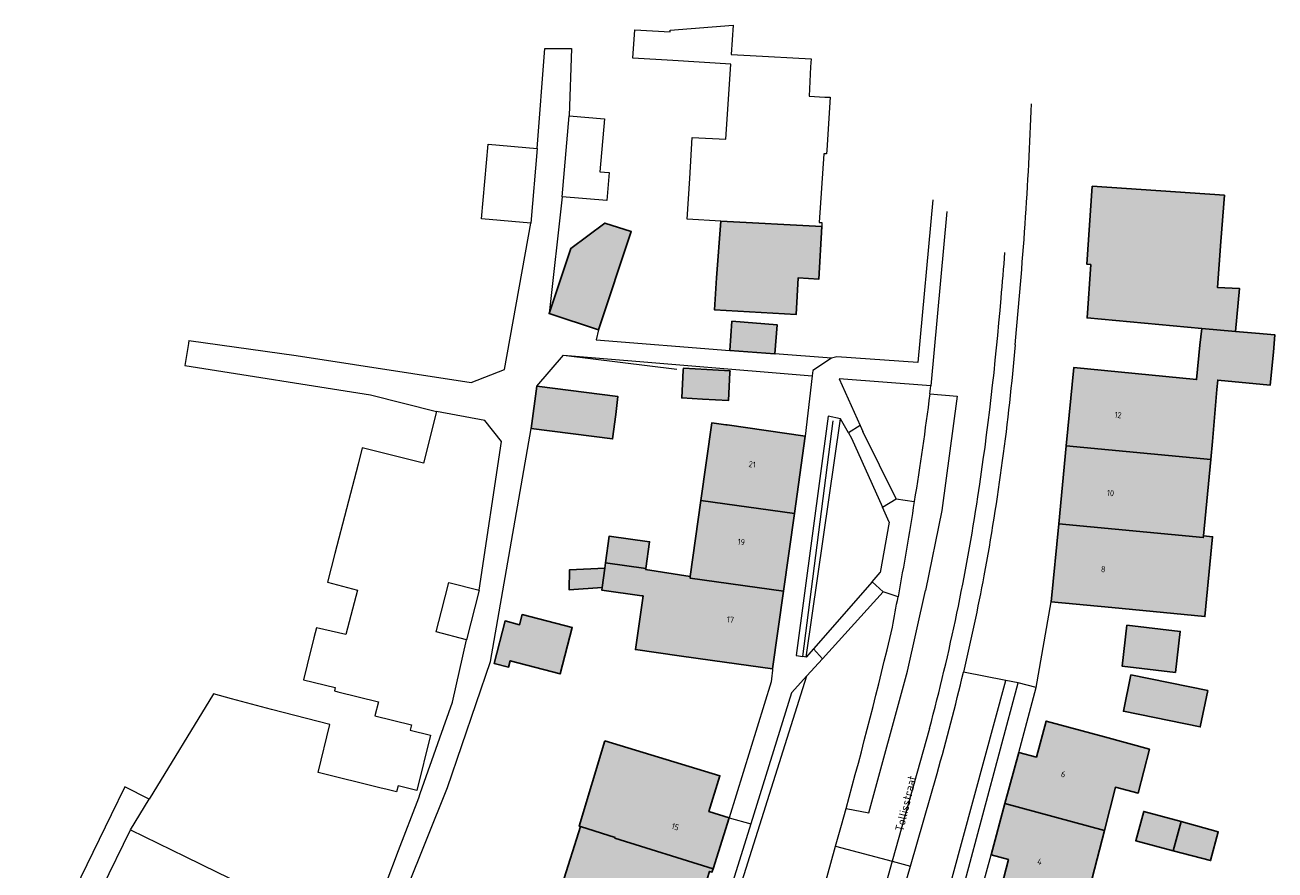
# Model space of a CAD drawing. Header units: metres. Extents: x 195286 to 196278, y 327273 to 327838.
# Tile 19 of 46: x 195571 to 195674, y 327520 to 327589. Entities that reach past the tile are written whole.
import ezdxf
from ezdxf.enums import TextEntityAlignment as Align

# ---------------------------------------------------------------- set-up
doc = ezdxf.new("R2010")
doc.units = ezdxf.units.M
for name, color, linetype, lineweight in [('B-WE-GR-BEPLANTING_CULTUUR_HEESTERS-GV', 253, 'Continuous', 18), ('B-WE-IE-TERREINAFSCHEIDING_KUNSTMATIG_HEKWERK-G', 253, 'IE-TERREINAFSCHEIDING-KUNSTMATIG', 18), ('B-WE-OG-BEBOUWING-GV', 250, 'Continuous', 25), ('B-WE-OG-BEBOUWING-T18', 1, 'Continuous', 25), ('B-WE-OG-TERREIN_ERF-GV', 253, 'Continuous', 9), ('B-WE-OG-TOPOGRAFIE-T18', 2, 'Continuous', 35), ('B-WE-VH-OPENVERHARDING_BETONSTRAATSTEEN-GV', 253, 'Continuous', 9), ('B-WE-VH-OPENVERHARDING_STRAATBAKSTEEN-GV', 253, 'Continuous', 9), ('B-WE-VH-TEGEL-GV', 253, 'Continuous', 9)]:
    doc.layers.add(name, color=color, linetype=linetype, lineweight=lineweight)
doc.layers.add('B-WE-OG-BEBOUWING-V', color=7, linetype='Continuous', lineweight=5, true_color=0xfff3f2)
doc.styles.add('NLCS-ISO-M200-T18', font='NLCS-ISO.ttf', dxfattribs={"height": 0.36})
doc.linetypes.add('IE-TERREINAFSCHEIDING-KUNSTMATIG', pattern='A,4,[82,NLCS.SHX,S=0.75,R=90,X=0,Y=0],4,-2', length=10)

msp = doc.modelspace()

# ---------------------------------------------------------------- hatches: boundary and pattern name
at = {"layer": 'B-WE-OG-BEBOUWING-V'}
for points in [[(195659, 327575.699), (195658.565, 327569.285), (195658.869, 327569.263), (195658.576, 327564.88), (195667.993, 327564.019), (195670.777, 327563.77), (195671.089, 327567.296), (195669.288, 327567.381), (195669.577, 327571.165), (195669.867, 327574.962)], [(195618.409, 327563.888), (195621.099, 327571.972), (195618.943, 327572.666), (195616.142, 327570.58), (195614.363, 327565.234)], [(195636.765, 327572.382), (195628.475, 327572.819), (195628.119, 327568.165), (195627.967, 327565.537), (195634.654, 327565.156), (195634.825, 327568.163), (195636.54, 327568.073)], [(195629.207, 327562.212), (195632.918, 327561.925), (195633.098, 327564.319), (195629.386, 327564.598)], [(195656.858, 327554.378), (195668.743, 327553.234), (195668.887, 327554.729), (195669.241, 327558.994), (195669.315, 327559.771), (195673.629, 327559.356), (195673.889, 327562.054), (195674.018, 327563.48), (195672.419, 327563.623), (195670.777, 327563.77), (195667.993, 327564.019), (195667.844, 327562.627), (195667.577, 327559.813), (195657.475, 327560.79)], [(195629.235, 327560.529), (195625.396, 327560.737), (195625.388, 327560.588), (195625.264, 327558.297), (195626.963, 327558.205), (195629.102, 327558.089), (195629.227, 327560.38)], [(195613.345, 327559.271), (195612.896, 327555.795), (195619.572, 327554.932), (195619.831, 327556.935), (195620.021, 327558.408)], [(195626.842, 327549.871), (195634.521, 327548.793), (195635.416, 327555.168), (195628.994, 327556.087), (195628.883, 327556.103), (195627.74, 327556.264)], [(195668.743, 327553.234), (195656.858, 327554.378), (195656.241, 327547.965), (195668.126, 327546.82), (195668.14, 327546.968)], [(195633.626, 327542.416), (195634.521, 327548.793), (195626.842, 327549.871), (195625.966, 327543.625), (195625.948, 327543.495)], [(195656.241, 327547.965), (195655.623, 327541.553), (195660.613, 327541.073), (195668.255, 327540.337), (195668.886, 327546.896), (195668.14, 327546.968), (195668.126, 327546.82)], [(195622.306, 327544.284), (195622.616, 327546.48), (195619.31, 327546.947), (195619, 327544.751)], [(195621.989, 327542.046), (195622.081, 327542.033), (195621.458, 327537.627), (195625.053, 327537.119), (195627.78, 327536.736), (195632.731, 327536.041), (195633.626, 327542.416), (195625.948, 327543.495), (195625.966, 327543.625), (195622.295, 327544.207), (195622.306, 327544.284), (195619, 327544.751), (195618.937, 327544.305), (195618.713, 327542.718), (195618.684, 327542.513)], [(195618.713, 327542.718), (195618.937, 327544.305), (195616.046, 327544.179), (195616.004, 327542.536)], [(195616.251, 327539.427), (195612.14, 327540.49), (195611.927, 327539.667), (195610.747, 327539.972), (195609.844, 327536.486), (195611.024, 327536.18), (195611.156, 327536.691), (195615.268, 327535.627)], [(195665.834, 327535.737), (195666.226, 327539.114), (195661.85, 327539.623), (195661.458, 327536.245)], [(195662.168, 327535.542), (195661.557, 327532.554), (195667.875, 327531.262), (195668.486, 327534.25)], [(195659.993, 327522.755), (195660.9, 327526.305), (195662.779, 327525.824), (195663.702, 327529.431), (195659.999, 327530.443), (195655.216, 327531.75), (195654.406, 327528.786), (195652.961, 327529.175), (195651.823, 327524.96)], [(195618.936, 327530.11), (195616.82, 327523.118), (195616.934, 327523.081), (195619.789, 327522.172), (195619.771, 327522.114), (195627.833, 327519.611), (195629.165, 327523.794), (195627.493, 327524.3), (195628.398, 327527.246)], [(195651.823, 327524.96), (195650.686, 327520.744), (195652.106, 327520.364), (195651.35, 327517.412), (195656.202, 327516.171), (195658.179, 327515.665), (195659.993, 327522.755)], [(195665.636, 327521.094), (195666.295, 327523.479), (195663.238, 327524.324), (195662.569, 327521.906)], [(195615.04, 327517.011), (195625.908, 327513.562), (195626.016, 327513.906), (195625.806, 327513.971), (195627.531, 327519.377), (195627.739, 327519.315), (195627.833, 327519.611), (195619.771, 327522.114), (195619.789, 327522.172), (195616.934, 327523.081), (195615.447, 327518.317)], [(195666.295, 327523.479), (195665.636, 327521.094), (195668.729, 327520.276), (195669.352, 327522.633)]]:
    msp.add_hatch(color=256, dxfattribs=at).paths.add_polyline_path(points)

# ---------------------------------------------------------------- linework, layer by layer
at = {"layer": 'B-WE-GR-BEPLANTING_CULTUUR_HEESTERS-GV'}
for points in [[(195645.736, 327559.289), (195638.206, 327559.867), (195639.92, 327556.042), (195640.141, 327555.55)], [(195645.651, 327558.631), (195645.736, 327559.289)], [(195635.497, 327537.007), (195638.316, 327556.59), (195637.29, 327556.795), (195634.678, 327537.137), (195635.211, 327537.045)], [(195638.963, 327555.442), (195638.316, 327556.59)], [(195642.887, 327550.01), (195644.371, 327549.784)], [(195642.301, 327548.099), (195641.753, 327549.322)], [(195640.91, 327543.196), (195641.564, 327543.944)], [(195643.039, 327541.965), (195641.828, 327542.366)], [(195636.829, 327536.873), (195635.549, 327535.467)], [(195625.877, 327504.797), (195635.549, 327535.467), (195634.269, 327534.06), (195630.927, 327523.312), (195625.521, 327505.923)], [(195643.225, 327516.889), (195646.647, 327515.741), (195651.886, 327535.086), (195648.413, 327535.763)], [(195646.647, 327515.741), (195647.691, 327515.39), (195648.557, 327518.627), (195652.907, 327534.887), (195651.886, 327535.086)], [(195637.908, 327521.469), (195638.381, 327523.185), (195638.767, 327524.565)], [(195634.719, 327509.909), (195637.908, 327521.469)]]:
    msp.add_lwpolyline(points, dxfattribs=at)
for points in [[(195642.574, 327539.472, 0.0018659), (195643.039, 327541.965)], [(195638.767, 327524.565, 0.0102946), (195642.574, 327539.472)]]:
    msp.add_lwpolyline(points, format="xyb", dxfattribs=at)
at = {"layer": 'B-WE-IE-TERREINAFSCHEIDING_KUNSTMATIG_HEKWERK-G'}
for points in [[(195615.549, 327561.819), (195624.852, 327560.671)], [(195635.211, 327537.045), (195637.719, 327556.416)]]:
    msp.add_lwpolyline(points, dxfattribs=at)
at = {"layer": 'B-WE-OG-BEBOUWING-GV'}
for points in [[(195659, 327575.699), (195658.565, 327569.285), (195658.869, 327569.263), (195658.576, 327564.88), (195667.993, 327564.019), (195670.777, 327563.77), (195671.089, 327567.296), (195669.288, 327567.381), (195669.577, 327571.165), (195669.867, 327574.962)], [(195618.409, 327563.888), (195621.099, 327571.972), (195618.943, 327572.666), (195616.142, 327570.58), (195614.363, 327565.234)], [(195636.765, 327572.382), (195628.475, 327572.819), (195628.119, 327568.165), (195627.967, 327565.537), (195634.654, 327565.156), (195634.825, 327568.163), (195636.54, 327568.073)], [(195629.207, 327562.212), (195632.918, 327561.925), (195633.098, 327564.319), (195629.386, 327564.598)], [(195656.858, 327554.378), (195668.743, 327553.234), (195668.887, 327554.729), (195669.241, 327558.994), (195669.315, 327559.771), (195673.629, 327559.356), (195673.889, 327562.054), (195674.018, 327563.48), (195672.419, 327563.623), (195670.777, 327563.77), (195667.993, 327564.019), (195667.844, 327562.627), (195667.577, 327559.813), (195657.475, 327560.79)], [(195629.235, 327560.529), (195625.396, 327560.737), (195625.388, 327560.588), (195625.264, 327558.297), (195626.963, 327558.205), (195629.102, 327558.089), (195629.227, 327560.38)], [(195613.345, 327559.271), (195612.896, 327555.795), (195619.572, 327554.932), (195619.831, 327556.935), (195620.021, 327558.408)], [(195626.842, 327549.871), (195634.521, 327548.793), (195635.416, 327555.168), (195628.994, 327556.087), (195628.883, 327556.103), (195627.74, 327556.264)], [(195668.743, 327553.234), (195656.858, 327554.378), (195656.241, 327547.965), (195668.126, 327546.82), (195668.14, 327546.968)], [(195633.626, 327542.416), (195634.521, 327548.793), (195626.842, 327549.871), (195625.966, 327543.625), (195625.948, 327543.495)], [(195656.241, 327547.965), (195655.623, 327541.553), (195660.613, 327541.073), (195668.255, 327540.337), (195668.886, 327546.896), (195668.14, 327546.968), (195668.126, 327546.82)], [(195622.306, 327544.284), (195622.616, 327546.48), (195619.31, 327546.947), (195619, 327544.751)], [(195621.989, 327542.046), (195622.081, 327542.033), (195621.458, 327537.627), (195625.053, 327537.119), (195627.78, 327536.736), (195632.731, 327536.041), (195633.626, 327542.416), (195625.948, 327543.495), (195625.966, 327543.625), (195622.295, 327544.207), (195622.306, 327544.284), (195619, 327544.751), (195618.937, 327544.305), (195618.713, 327542.718), (195618.684, 327542.513)], [(195618.713, 327542.718), (195618.937, 327544.305), (195616.046, 327544.179), (195616.004, 327542.536)], [(195616.251, 327539.427), (195612.14, 327540.49), (195611.927, 327539.667), (195610.747, 327539.972), (195609.844, 327536.486), (195611.024, 327536.18), (195611.156, 327536.691), (195615.268, 327535.627)], [(195665.834, 327535.737), (195666.226, 327539.114), (195661.85, 327539.623), (195661.458, 327536.245)], [(195662.168, 327535.542), (195661.557, 327532.554), (195667.875, 327531.262), (195668.486, 327534.25)], [(195659.993, 327522.755), (195660.9, 327526.305), (195662.779, 327525.824), (195663.702, 327529.431), (195659.999, 327530.443), (195655.216, 327531.75), (195654.406, 327528.786), (195652.961, 327529.175), (195651.823, 327524.96)], [(195618.936, 327530.11), (195616.82, 327523.118), (195616.934, 327523.081), (195619.789, 327522.172), (195619.771, 327522.114), (195627.833, 327519.611), (195629.165, 327523.794), (195627.493, 327524.3), (195628.398, 327527.246)], [(195651.823, 327524.96), (195650.686, 327520.744), (195652.106, 327520.364), (195651.35, 327517.412), (195656.202, 327516.171), (195658.179, 327515.665), (195659.993, 327522.755)], [(195665.636, 327521.094), (195666.295, 327523.479), (195663.238, 327524.324), (195662.569, 327521.906)], [(195615.04, 327517.011), (195625.908, 327513.562), (195626.016, 327513.906), (195625.806, 327513.971), (195627.531, 327519.377), (195627.739, 327519.315), (195627.833, 327519.611), (195619.771, 327522.114), (195619.789, 327522.172), (195616.934, 327523.081), (195615.447, 327518.317)], [(195666.295, 327523.479), (195665.636, 327521.094), (195668.729, 327520.276), (195669.352, 327522.633)]]:
    msp.add_lwpolyline(points, close=True, dxfattribs=at)
at = {"layer": 'B-WE-OG-TERREIN_ERF-GV'}
for points in [[(195628.892, 327579.566), (195629.284, 327585.723), (195624.535, 327586.025), (195621.249, 327586.234), (195621.398, 327588.565), (195624.315, 327588.379), (195624.323, 327588.521), (195629.489, 327588.95), (195629.335, 327586.526), (195630.893, 327586.442), (195635.886, 327586.173), (195635.85, 327585.499), (195635.72, 327583.098), (195637.016, 327583.032), (195637.461, 327583.009), (195637.173, 327578.669), (195637.152, 327578.358), (195636.945, 327578.356), (195636.553, 327572.721), (195636.782, 327572.709), (195636.765, 327572.382), (195636.54, 327568.073), (195634.825, 327568.163), (195634.654, 327565.156), (195627.967, 327565.537), (195628.119, 327568.165), (195628.475, 327572.819), (195625.701, 327572.996), (195625.914, 327576.328), (195626.13, 327579.714)], [(195625.396, 327560.737), (195629.235, 327560.529), (195629.227, 327560.38), (195629.102, 327558.089), (195626.963, 327558.205), (195625.264, 327558.297), (195625.388, 327560.588)], [(195616.251, 327539.427), (195615.268, 327535.627), (195611.156, 327536.691), (195611.024, 327536.18), (195609.844, 327536.486), (195610.747, 327539.972), (195611.927, 327539.667), (195612.14, 327540.49)], [(195661.85, 327539.623), (195666.226, 327539.114), (195665.834, 327535.737), (195661.458, 327536.245)], [(195662.168, 327535.542), (195668.486, 327534.25), (195667.875, 327531.262), (195661.557, 327532.554)], [(195666.295, 327523.479), (195669.352, 327522.633), (195668.729, 327520.276), (195665.636, 327521.094), (195662.569, 327521.906), (195663.238, 327524.324)]]:
    msp.add_lwpolyline(points, close=True, dxfattribs=at)
for points in [[(195584.758, 327563.019), (195593.562, 327561.793), (195607.949, 327559.577), (195610.704, 327560.626), (195612.856, 327572.677), (195608.818, 327573.03), (195609.353, 327579.145), (195613.391, 327578.792), (195613.997, 327587.008), (195616.208, 327587.008), (195616.004, 327581.489), (195618.905, 327581.243), (195618.535, 327576.886), (195619.289, 327576.822), (195619.094, 327574.526), (195615.439, 327574.836), (195614.363, 327565.234), (195616.142, 327570.58), (195618.943, 327572.666), (195621.099, 327571.972), (195618.409, 327563.888), (195618.229, 327563.063), (195629.207, 327562.212), (195629.386, 327564.598), (195633.098, 327564.319), (195632.918, 327561.925)], [(195654.4, 327534.491), (195655.623, 327541.553), (195656.241, 327547.965), (195656.858, 327554.378), (195657.475, 327560.79), (195667.577, 327559.813), (195667.844, 327562.627), (195667.993, 327564.019), (195658.576, 327564.88), (195658.869, 327569.263)], [(195613.345, 327559.271), (195620.021, 327558.408), (195619.831, 327556.935), (195619.572, 327554.932), (195612.896, 327555.795)], [(195600.966, 327518.429), (195601.992, 327521.118), (195603.643, 327525.445), (195603.772, 327525.783), (195605.392, 327530.379), (195606.42, 327533.296), (195607.57, 327538.433), (195605.071, 327539.073), (195605.51, 327540.788), (195606.114, 327543.143), (195608.612, 327542.503), (195610.441, 327554.721), (195609.074, 327556.451), (195605.093, 327557.191), (195604.027, 327552.931), (195599.005, 327554.187), (195598.663, 327552.867), (195596.762, 327545.519), (195596.149, 327543.152), (195598.625, 327542.512), (195597.656, 327538.847), (195595.235, 327539.398), (195595.033, 327538.589), (195594.479, 327536.372), (195594.172, 327535.144), (195596.782, 327534.492), (195596.716, 327534.23), (195597.01, 327534.156), (195600.334, 327533.325), (195600.047, 327532.181), (195603.052, 327531.429), (195602.945, 327530.999), (195604.619, 327530.58), (195603.486, 327526.052), (195601.951, 327526.436), (195601.821, 327525.917), (195600.929, 327526.14), (195600.563, 327526.231), (195595.386, 327527.526), (195596.333, 327531.463), (195591.536, 327532.693), (195588.263, 327533.567), (195586.774, 327533.984), (195581.493, 327525.329)], [(195632.731, 327536.041), (195627.78, 327536.736), (195625.053, 327537.119), (195621.458, 327537.627), (195622.081, 327542.033), (195621.989, 327542.046), (195618.684, 327542.513), (195618.713, 327542.718), (195616.004, 327542.536), (195616.046, 327544.179), (195618.937, 327544.305), (195619, 327544.751), (195619.31, 327546.947), (195622.616, 327546.48), (195622.306, 327544.284), (195622.295, 327544.207), (195625.966, 327543.625), (195626.842, 327549.871), (195627.74, 327556.264), (195628.883, 327556.103), (195628.994, 327556.087), (195635.416, 327555.168)], [(195624.617, 327509.432), (195622.969, 327509.948), (195621.986, 327507.043), (195619.839, 327507.714), (195619.437, 327506.426), (195614.665, 327507.915), (195612.42, 327508.615), (195608.896, 327509.736), (195611.541, 327518.115), (195615.04, 327517.011), (195615.447, 327518.317), (195616.934, 327523.081), (195616.82, 327523.118), (195618.936, 327530.11), (195628.398, 327527.246), (195627.493, 327524.3), (195629.165, 327523.794)], [(195579.962, 327522.795), (195584.457, 327520.606), (195587.076, 327519.331), (195589.728, 327518.039), (195589.969, 327517.922), (195587.143, 327512.116), (195585.356, 327508.443), (195585.439, 327508.402), (195588.106, 327507.103), (195587.091, 327505.02), (195584.339, 327506.354), (195581.589, 327500.703), (195582.082, 327500.463), (195579.845, 327495.868), (195582.239, 327494.702), (195582.478, 327495.238), (195587.028, 327493.063)]]:
    msp.add_lwpolyline(points, dxfattribs=at)
for points in [[(195652.66, 327562.678, -0.0242358), (195650.092, 327543.688)], [(195650.092, 327543.688, -0.0113363), (195648.413, 327535.763)]]:
    msp.add_lwpolyline(points, format="xyb", dxfattribs=at)
at = {"layer": 'B-WE-VH-OPENVERHARDING_BETONSTRAATSTEEN-GV'}
for points in [[(195639.92, 327556.042), (195638.963, 327555.442), (195639.208, 327555.007), (195641.753, 327549.322), (195642.887, 327550.01), (195640.141, 327555.55)], [(195636.829, 327536.873), (195641.828, 327542.366), (195640.91, 327543.196), (195636.086, 327537.68)]]:
    msp.add_lwpolyline(points, dxfattribs=at)
at = {"layer": 'B-WE-VH-OPENVERHARDING_STRAATBAKSTEEN-GV'}
for points in [[(195647.04, 327573.613), (195645.736, 327559.289)], [(195645.651, 327558.631), (195647.908, 327558.435), (195646.628, 327549.039), (195645.29, 327542.476)], [(195638.767, 327524.565), (195640.646, 327524.206), (195643.82, 327535.843), (195645.29, 327542.476)], [(195637.908, 327521.469), (195642.561, 327520.22)]]:
    msp.add_lwpolyline(points, dxfattribs=at)
for points in [[(195651.504, 327566.514, 0.0032649), (195651.826, 327570.241)], [(195649.604, 327550.185, 0.0174061), (195651.504, 327566.514)], [(195645.651, 327558.631, -0.006723), (195644.371, 327549.784)], [(195644.371, 327549.784, -0.0059501), (195643.039, 327541.965)], [(195645.628, 327531.122, 0.026982), (195649.604, 327550.185)]]:
    msp.add_lwpolyline(points, format="xyb", dxfattribs=at)
at = {"layer": 'B-WE-VH-TEGEL-GV'}
for points in [[(195652.66, 327562.678, 0.0139947), (195654.017, 327582.481)], [(195646.244, 327527.45, 0.0120511), (195648.413, 327535.763)]]:
    msp.add_lwpolyline(points, format="xyb", dxfattribs=at)
for points in [[(195615.439, 327574.836), (195616.004, 327581.489)], [(195613.391, 327578.792), (195612.856, 327572.677)], [(195645.905, 327574.57), (195644.678, 327561.224), (195638.018, 327561.687), (195637.577, 327561.564), (195636.043, 327560.548), (195635.993, 327560.119), (195635.416, 327555.168), (195634.521, 327548.793), (195633.626, 327542.416), (195632.731, 327536.041)], [(195618.409, 327563.888), (195614.363, 327565.234)], [(195584.758, 327563.019), (195584.718, 327562.784), (195584.555, 327561.793), (195584.416, 327560.972), (195599.685, 327558.556), (195605.093, 327557.191)], [(195637.577, 327561.564), (195632.918, 327561.925), (195629.207, 327562.212)], [(195583.256, 327485.538), (195583.94, 327483.647), (195582.573, 327481.113), (195583.698, 327477.774), (195602.604, 327517.817), (195606.006, 327526.28), (195609.532, 327536.653), (195612.896, 327555.795), (195613.345, 327559.271), (195615.549, 327561.819), (195635.993, 327560.119)], [(195642.301, 327548.099), (195641.564, 327543.944)], [(195608.612, 327542.503), (195607.57, 327538.433)], [(195636.829, 327536.873), (195636.086, 327537.68), (195635.497, 327537.007), (195635.211, 327537.045)], [(195632.731, 327536.041), (195632.718, 327535.924), (195632.637, 327535.209), (195632.61, 327534.975), (195629.165, 327523.794), (195630.927, 327523.312)], [(195648.557, 327518.627), (195650.009, 327518.252), (195650.686, 327520.744), (195651.823, 327524.96), (195652.961, 327529.175), (195654.4, 327534.491), (195652.907, 327534.887)], [(195645.628, 327531.122), (195642.561, 327520.22), (195644.062, 327519.817), (195646.244, 327527.45)], [(195570.953, 327505.633), (195573.786, 327511.467), (195573.866, 327511.632), (195574.413, 327511.398), (195577.135, 327516.989), (195577.642, 327518.03), (195579.962, 327522.795), (195581.493, 327525.329), (195579.489, 327526.347), (195578.37, 327524.042), (195575.876, 327518.906), (195570.067, 327506.944)], [(195629.165, 327523.794), (195627.833, 327519.611), (195627.739, 327519.315), (195627.531, 327519.377), (195625.806, 327513.971), (195626.016, 327513.906), (195625.908, 327513.562), (195624.617, 327509.432), (195621.628, 327500), (195621.276, 327498.886), (195618.571, 327493.132), (195615.961, 327487.581), (195616.339, 327487.41), (195613.473, 327481.455), (195613.365, 327481.23), (195612.918, 327481.431), (195610.328, 327475.929), (195607.62, 327470.177)], [(195642.561, 327520.22), (195640.382, 327512.473), (195638.119, 327504.43)], [(195643.225, 327516.889), (195644.062, 327519.817)]]:
    msp.add_lwpolyline(points, dxfattribs=at)

# ---------------------------------------------------------------- texts
at = {"layer": 'B-WE-OG-BEBOUWING-T18', "style": 'NLCS-ISO-M200-T18'}
for s, rotation, p in [('12', 354.5, (195661.119, 327556.898)), ('21', 352.1, (195631.049, 327552.836)), ('10', 354.5, (195660.502, 327550.485)), ('19', 352.1, (195630.154, 327546.461)), ('8', 354.5, (195659.899, 327544.223)), ('17', 352.1, (195629.26, 327540.085)), ('6', 344.9, (195656.619, 327527.376)), ('15', 342.4, (195624.732, 327523.056)), ('4', 345, (195654.682, 327520.201))]:
    msp.add_text(s, height=0.5, rotation=rotation, dxfattribs=at).set_placement(p, align=Align.MIDDLE)
at = {"layer": 'B-WE-OG-TOPOGRAFIE-T18', "style": 'NLCS-ISO-M200-T18'}
msp.add_text('Tollisstraat', height=0.7, rotation=76.5, dxfattribs=at).set_placement((195643.67, 327524.971), align=Align.MIDDLE)

doc.saveas('drawing.dxf')
